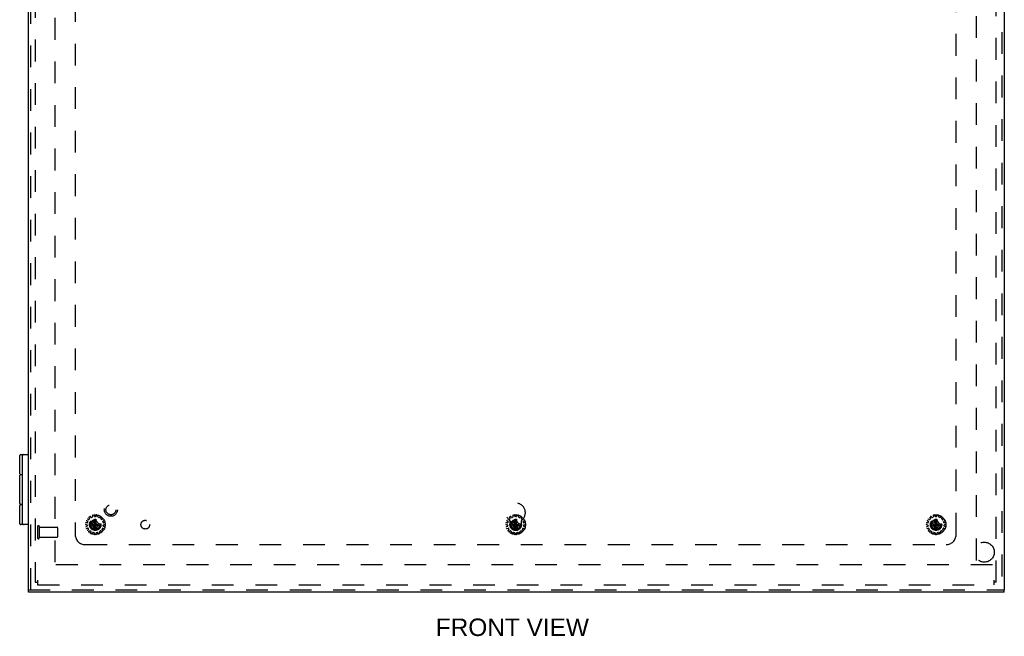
# Model space of a CAD drawing. Header units: inches. Extents: x 0 to 98.9, y 0 to 64.
# Tile 11 of 18: x 18.9 to 43.5, y 16.2 to 31.6. Entities that reach past the tile are written whole.
import ezdxf

# ---------------------------------------------------------------- set-up
doc = ezdxf.new("R2010")
doc.units = ezdxf.units.IN
doc.header["$LTSCALE"] = 5.44
doc.header["$MEASUREMENT"] = 0
doc.linetypes.add('HIDDEN', pattern=[0.2, 0.1, -0.1])
for name, color, linetype in [('DEFAULT_2', 8, 'HIDDEN'), ('DIMENSIONS', 7, 'CONTINUOUS'), ('DOOR_ASSEMBLY', 7, 'CONTINUOUS'), ('SUBPANEL', 7, 'CONTINUOUS')]:
    doc.layers.add(name, color=color, linetype=linetype)
doc.styles.get("Standard").update_dxf_attribs({"font": 'arial.ttf'})

msp = doc.modelspace()

# ---------------------------------------------------------------- linework, layer by layer
at = {"layer": 'DEFAULT_2', "color": 8, "linetype": 'HIDDEN'}
for p, q in [((19.253, 47.399), (19.253, 17.519)), ((43.253, 17.519), (43.253, 47.399)), ((19.753, 18.019), (19.753, 46.899)), ((42.753, 46.899), (42.753, 18.019)), ((20.682, 19.186), (20.686, 19.157)), ((20.733, 19.167), (20.725, 19.195)), ((20.781, 19.195), (20.773, 19.167)), ((20.82, 19.157), (20.824, 19.186)), ((31.182, 19.186), (31.186, 19.157)), ((31.233, 19.167), (31.225, 19.195)), ((31.281, 19.195), (31.273, 19.167)), ((31.32, 19.157), (31.324, 19.186)), ((41.682, 19.186), (41.686, 19.157)), ((41.733, 19.167), (41.725, 19.195)), ((41.781, 19.195), (41.773, 19.167)), ((41.82, 19.157), (41.824, 19.186)), ((20.516, 18.962), (20.544, 18.957)), ((20.549, 19.005), (20.52, 19.005)), ((20.537, 19.058), (20.561, 19.042)), ((20.552, 18.948), (20.554, 18.928)), ((20.585, 19.084), (20.559, 19.096)), ((20.565, 19.03), (20.559, 19.011)), ((20.596, 19.137), (20.611, 19.113)), ((20.61, 19.101), (20.597, 19.086)), ((20.613, 18.977), (20.893, 18.941)), ((20.613, 18.977), (20.614, 18.977)), ((20.613, 18.941), (20.893, 18.977)), ((20.614, 18.941), (20.613, 18.941)), ((20.614, 18.977), (20.648, 18.977)), ((20.648, 18.941), (20.614, 18.941)), ((20.65, 19.141), (20.632, 19.163)), ((20.648, 18.977), (20.703, 19.009)), ((20.648, 18.977), (20.857, 18.941)), ((20.648, 18.941), (20.857, 18.977)), ((20.703, 18.909), (20.648, 18.941)), ((20.68, 19.147), (20.662, 19.138)), ((20.703, 19.009), (20.735, 19.063)), ((20.803, 18.909), (20.703, 19.009)), ((20.703, 18.909), (20.803, 19.009)), ((20.771, 18.819), (20.735, 19.099)), ((20.735, 19.098), (20.735, 19.099)), ((20.735, 18.819), (20.771, 19.099)), ((20.735, 19.063), (20.735, 19.098)), ((20.771, 18.854), (20.735, 19.063)), ((20.735, 18.854), (20.771, 19.063)), ((20.763, 19.16), (20.743, 19.16)), ((20.771, 19.099), (20.771, 19.098)), ((20.771, 19.098), (20.771, 19.063)), ((20.771, 19.063), (20.803, 19.009)), ((20.803, 19.009), (20.857, 18.977)), ((20.857, 18.941), (20.803, 18.909)), ((20.844, 19.138), (20.826, 19.147)), ((20.874, 19.163), (20.856, 19.141)), ((20.857, 18.977), (20.892, 18.977)), ((20.892, 18.941), (20.857, 18.941)), ((20.892, 18.977), (20.893, 18.977)), ((20.893, 18.941), (20.892, 18.941)), ((20.895, 19.113), (20.91, 19.137)), ((20.909, 19.086), (20.896, 19.101)), ((20.947, 19.096), (20.921, 19.084)), ((20.947, 19.011), (20.941, 19.03)), ((20.945, 19.042), (20.969, 19.058)), ((20.952, 18.928), (20.954, 18.948)), ((20.986, 19.005), (20.957, 19.005)), ((20.962, 18.957), (20.99, 18.962)), ((31.016, 18.962), (31.044, 18.957)), ((31.049, 19.005), (31.02, 19.005)), ((31.037, 19.058), (31.061, 19.042)), ((31.052, 18.948), (31.054, 18.928)), ((31.085, 19.084), (31.059, 19.096)), ((31.065, 19.03), (31.059, 19.011)), ((31.096, 19.137), (31.111, 19.113)), ((31.11, 19.101), (31.097, 19.086)), ((31.113, 18.941), (31.393, 18.977)), ((31.113, 18.977), (31.114, 18.977)), ((31.113, 18.977), (31.393, 18.941)), ((31.114, 18.941), (31.113, 18.941)), ((31.114, 18.977), (31.148, 18.977)), ((31.148, 18.941), (31.114, 18.941)), ((31.15, 19.141), (31.132, 19.163)), ((31.148, 18.977), (31.203, 19.009)), ((31.148, 18.941), (31.357, 18.977)), ((31.148, 18.977), (31.357, 18.941)), ((31.203, 18.909), (31.148, 18.941)), ((31.18, 19.147), (31.162, 19.138)), ((31.203, 19.009), (31.235, 19.063)), ((31.203, 19.009), (31.303, 18.909)), ((31.203, 18.909), (31.303, 19.009)), ((31.271, 18.819), (31.235, 19.099)), ((31.235, 19.098), (31.235, 19.099)), ((31.235, 18.819), (31.271, 19.099)), ((31.235, 19.063), (31.235, 19.098)), ((31.271, 18.854), (31.235, 19.063)), ((31.235, 18.854), (31.271, 19.063)), ((31.263, 19.16), (31.243, 19.16)), ((31.271, 19.099), (31.271, 19.098)), ((31.271, 19.098), (31.271, 19.063)), ((31.271, 19.063), (31.303, 19.009)), ((31.303, 19.009), (31.357, 18.977)), ((31.357, 18.941), (31.303, 18.909)), ((31.344, 19.138), (31.326, 19.147)), ((31.374, 19.163), (31.356, 19.141)), ((31.357, 18.977), (31.392, 18.977)), ((31.392, 18.941), (31.357, 18.941)), ((31.392, 18.977), (31.393, 18.977)), ((31.393, 18.941), (31.392, 18.941)), ((31.395, 19.113), (31.41, 19.137)), ((31.409, 19.086), (31.396, 19.101)), ((31.447, 19.096), (31.421, 19.084)), ((31.447, 19.011), (31.441, 19.03)), ((31.445, 19.042), (31.469, 19.058)), ((31.452, 18.928), (31.454, 18.948)), ((31.486, 19.005), (31.457, 19.005)), ((31.462, 18.957), (31.49, 18.962)), ((41.516, 18.962), (41.544, 18.957)), ((41.549, 19.005), (41.52, 19.005)), ((41.537, 19.058), (41.561, 19.042)), ((41.552, 18.948), (41.554, 18.928)), ((41.585, 19.084), (41.559, 19.096)), ((41.565, 19.03), (41.559, 19.011)), ((41.596, 19.137), (41.611, 19.113)), ((41.61, 19.101), (41.597, 19.086)), ((41.613, 18.941), (41.893, 18.977)), ((41.613, 18.977), (41.614, 18.977)), ((41.613, 18.977), (41.893, 18.941)), ((41.614, 18.941), (41.613, 18.941)), ((41.614, 18.977), (41.648, 18.977)), ((41.648, 18.941), (41.614, 18.941)), ((41.65, 19.141), (41.632, 19.163)), ((41.648, 18.977), (41.703, 19.009)), ((41.648, 18.941), (41.857, 18.977)), ((41.648, 18.977), (41.857, 18.941)), ((41.703, 18.909), (41.648, 18.941)), ((41.68, 19.147), (41.662, 19.138)), ((41.703, 19.009), (41.735, 19.063)), ((41.703, 19.009), (41.803, 18.909)), ((41.703, 18.909), (41.803, 19.009)), ((41.771, 18.819), (41.735, 19.099)), ((41.735, 19.098), (41.735, 19.099)), ((41.735, 18.819), (41.771, 19.099)), ((41.735, 19.063), (41.735, 19.098)), ((41.771, 18.854), (41.735, 19.063)), ((41.735, 18.854), (41.771, 19.063)), ((41.763, 19.16), (41.743, 19.16)), ((41.771, 19.099), (41.771, 19.098)), ((41.771, 19.098), (41.771, 19.063)), ((41.771, 19.063), (41.803, 19.009)), ((41.803, 19.009), (41.857, 18.977)), ((41.857, 18.941), (41.803, 18.909)), ((41.844, 19.138), (41.826, 19.147)), ((41.874, 19.163), (41.856, 19.141)), ((41.857, 18.977), (41.892, 18.977)), ((41.892, 18.941), (41.857, 18.941)), ((41.892, 18.977), (41.893, 18.977)), ((41.893, 18.941), (41.892, 18.941)), ((41.895, 19.113), (41.91, 19.137)), ((41.909, 19.086), (41.896, 19.101)), ((41.947, 19.096), (41.921, 19.084)), ((41.947, 19.011), (41.941, 19.03)), ((41.945, 19.042), (41.969, 19.058)), ((41.952, 18.928), (41.954, 18.948)), ((41.986, 19.005), (41.957, 19.005)), ((41.962, 18.957), (41.99, 18.962)), ((19.313, 18.911), (19.313, 18.627)), ((19.356, 18.911), (19.356, 18.627)), ((19.356, 18.893), (19.803, 18.893)), ((19.813, 18.883), (19.813, 18.655)), ((20.548, 18.918), (20.521, 18.907)), ((20.535, 18.865), (20.563, 18.872)), ((20.582, 18.838), (20.562, 18.817)), ((20.574, 18.867), (20.584, 18.85)), ((20.592, 18.784), (20.615, 18.802)), ((20.627, 18.802), (20.643, 18.79)), ((20.646, 18.779), (20.637, 18.752)), ((20.677, 18.734), (20.69, 18.759)), ((20.701, 18.764), (20.721, 18.76)), ((20.735, 18.854), (20.703, 18.909)), ((20.729, 18.751), (20.731, 18.722)), ((20.735, 18.82), (20.735, 18.854)), ((20.735, 18.819), (20.735, 18.82)), ((20.803, 18.909), (20.771, 18.854)), ((20.771, 18.854), (20.771, 18.82)), ((20.771, 18.82), (20.771, 18.819)), ((20.775, 18.722), (20.777, 18.751)), ((20.785, 18.76), (20.804, 18.764)), ((20.815, 18.759), (20.829, 18.734)), ((20.869, 18.752), (20.859, 18.779)), ((20.863, 18.79), (20.879, 18.802)), ((20.891, 18.802), (20.914, 18.784)), ((20.922, 18.85), (20.932, 18.867)), ((20.943, 18.817), (20.923, 18.838)), ((20.943, 18.872), (20.971, 18.865)), ((20.985, 18.907), (20.958, 18.918)), ((31.048, 18.918), (31.021, 18.907)), ((31.035, 18.865), (31.063, 18.872)), ((31.082, 18.838), (31.062, 18.817)), ((31.074, 18.867), (31.084, 18.85)), ((31.092, 18.784), (31.115, 18.802)), ((31.127, 18.802), (31.143, 18.79)), ((31.146, 18.779), (31.137, 18.752)), ((31.177, 18.734), (31.19, 18.759)), ((31.201, 18.764), (31.221, 18.76)), ((31.235, 18.854), (31.203, 18.909)), ((31.229, 18.751), (31.231, 18.722)), ((31.235, 18.82), (31.235, 18.854)), ((31.235, 18.819), (31.235, 18.82)), ((31.303, 18.909), (31.271, 18.854)), ((31.271, 18.854), (31.271, 18.82)), ((31.271, 18.82), (31.271, 18.819)), ((31.275, 18.722), (31.277, 18.751)), ((31.285, 18.76), (31.304, 18.764)), ((31.315, 18.759), (31.329, 18.734)), ((31.369, 18.752), (31.359, 18.779)), ((31.363, 18.79), (31.379, 18.802)), ((31.391, 18.802), (31.414, 18.784)), ((31.422, 18.85), (31.432, 18.867)), ((31.443, 18.817), (31.423, 18.838)), ((31.443, 18.872), (31.471, 18.865)), ((31.485, 18.907), (31.458, 18.918)), ((41.548, 18.918), (41.521, 18.907)), ((41.535, 18.865), (41.563, 18.872)), ((41.582, 18.838), (41.562, 18.817)), ((41.574, 18.867), (41.584, 18.85)), ((41.592, 18.784), (41.615, 18.802)), ((41.627, 18.802), (41.643, 18.79)), ((41.646, 18.779), (41.637, 18.752)), ((41.677, 18.734), (41.69, 18.759)), ((41.701, 18.764), (41.721, 18.76)), ((41.735, 18.854), (41.703, 18.909)), ((41.729, 18.751), (41.731, 18.722)), ((41.735, 18.82), (41.735, 18.854)), ((41.735, 18.819), (41.735, 18.82)), ((41.803, 18.909), (41.771, 18.854)), ((41.771, 18.854), (41.771, 18.82)), ((41.771, 18.82), (41.771, 18.819)), ((41.775, 18.722), (41.777, 18.751)), ((41.785, 18.76), (41.804, 18.764)), ((41.815, 18.759), (41.829, 18.734)), ((41.869, 18.752), (41.859, 18.779)), ((41.863, 18.79), (41.879, 18.802)), ((41.891, 18.802), (41.914, 18.784)), ((41.922, 18.85), (41.932, 18.867)), ((41.943, 18.817), (41.923, 18.838)), ((41.943, 18.872), (41.971, 18.865)), ((41.985, 18.907), (41.958, 18.918)), ((19.356, 18.645), (19.803, 18.645)), ((43.162, 17.959), (19.344, 17.959)), ((19.253, 17.519), (19.313, 17.519)), ((19.313, 17.571), (19.313, 17.459)), ((43.193, 17.571), (43.193, 17.459)), ((43.253, 17.519), (43.193, 17.519)), ((19.313, 17.459), (43.193, 17.459))]:
    msp.add_line(p, q, dxfattribs=at)
for points in [[(20.612, 18.959), (20.612, 18.962), (20.612, 18.965), (20.612, 18.968), (20.613, 18.971), (20.613, 18.974), (20.613, 18.977)], [(20.613, 18.941), (20.613, 18.944), (20.613, 18.947), (20.612, 18.95), (20.612, 18.953), (20.612, 18.956), (20.612, 18.959)], [(20.735, 19.099), (20.741, 19.099), (20.747, 19.099), (20.753, 19.099), (20.759, 19.099), (20.765, 19.099), (20.771, 19.099)], [(20.893, 18.977), (20.893, 18.974), (20.893, 18.971), (20.893, 18.968), (20.893, 18.965), (20.893, 18.962), (20.893, 18.959)], [(20.893, 18.959), (20.893, 18.956), (20.893, 18.953), (20.893, 18.95), (20.893, 18.947), (20.893, 18.944), (20.893, 18.941)], [(31.112, 18.959), (31.112, 18.962), (31.112, 18.965), (31.112, 18.968), (31.113, 18.971), (31.113, 18.974), (31.113, 18.977)], [(31.113, 18.941), (31.113, 18.944), (31.113, 18.947), (31.112, 18.95), (31.112, 18.953), (31.112, 18.956), (31.112, 18.959)], [(31.235, 19.099), (31.241, 19.099), (31.247, 19.099), (31.253, 19.099), (31.259, 19.099), (31.265, 19.099), (31.271, 19.099)], [(31.393, 18.977), (31.393, 18.974), (31.393, 18.971), (31.393, 18.968), (31.393, 18.965), (31.393, 18.962), (31.393, 18.959)], [(31.393, 18.959), (31.393, 18.956), (31.393, 18.953), (31.393, 18.95), (31.393, 18.947), (31.393, 18.944), (31.393, 18.941)], [(41.612, 18.959), (41.612, 18.962), (41.612, 18.965), (41.612, 18.968), (41.613, 18.971), (41.613, 18.974), (41.613, 18.977)], [(41.613, 18.941), (41.613, 18.944), (41.613, 18.947), (41.612, 18.95), (41.612, 18.953), (41.612, 18.956), (41.612, 18.959)], [(41.735, 19.099), (41.741, 19.099), (41.747, 19.099), (41.753, 19.099), (41.759, 19.099), (41.765, 19.099), (41.771, 19.099)], [(41.893, 18.977), (41.893, 18.974), (41.893, 18.971), (41.893, 18.968), (41.893, 18.965), (41.893, 18.962), (41.893, 18.959)], [(41.893, 18.959), (41.893, 18.956), (41.893, 18.953), (41.893, 18.95), (41.893, 18.947), (41.893, 18.944), (41.893, 18.941)], [(20.771, 18.819), (20.765, 18.818), (20.759, 18.818), (20.753, 18.818), (20.747, 18.818), (20.741, 18.818), (20.735, 18.819)], [(31.271, 18.819), (31.265, 18.818), (31.259, 18.818), (31.253, 18.818), (31.247, 18.818), (31.241, 18.818), (31.235, 18.819)], [(41.771, 18.819), (41.765, 18.818), (41.759, 18.818), (41.753, 18.818), (41.747, 18.818), (41.741, 18.818), (41.735, 18.819)]]:
    msp.add_lwpolyline(points, dxfattribs=at)
for centre, radius in [((20.753, 18.959), 0.246), ((31.253, 18.959), 0.246), ((41.753, 18.959), 0.246), ((20.753, 18.959), 0.143), ((20.753, 18.959), 0.128), ((20.753, 18.959), 0.124), ((20.753, 18.959), 0.114), ((31.253, 18.959), 0.143), ((31.253, 18.959), 0.128), ((31.253, 18.959), 0.124), ((31.253, 18.959), 0.114), ((41.753, 18.959), 0.143), ((41.753, 18.959), 0.128), ((41.753, 18.959), 0.124), ((41.753, 18.959), 0.114)]:
    msp.add_circle(centre, radius, dxfattribs=at)
for centre, radius, start, end in [((20.692, 19.187), 0.01, 104.9326, 187.8493), ((20.716, 19.192), 0.01, 16.1507, 99.0674), ((20.79, 19.192), 0.01, 80.9326, 163.8493), ((20.814, 19.187), 0.01, 352.1507, 75.0674), ((31.192, 19.187), 0.01, 104.9326, 187.8493), ((31.216, 19.192), 0.01, 16.1507, 99.0674), ((31.29, 19.192), 0.01, 80.9326, 163.8493), ((31.314, 19.187), 0.01, 352.1507, 75.0674), ((41.692, 19.187), 0.01, 104.9326, 187.8493), ((41.716, 19.192), 0.01, 16.1507, 99.0674), ((41.79, 19.192), 0.01, 80.9326, 163.8493), ((41.814, 19.187), 0.01, 352.1507, 75.0674), ((20.517, 18.971), 0.01, 176.9326, 259.8493), ((20.52, 18.995), 0.01, 88.1507, 171.0674), ((20.543, 19.066), 0.01, 152.9326, 235.8493), ((20.542, 18.947), 0.01, 6, 79.8493), ((20.555, 19.087), 0.01, 64.1507, 147.0674), ((20.549, 19.015), 0.01, 268.1507, 342), ((20.555, 19.034), 0.01, 342, 55.8493), ((20.589, 19.093), 0.01, 244.1507, 318), ((20.605, 19.142), 0.01, 128.9326, 211.8493), ((20.603, 19.107), 0.01, 318, 31.8493), ((20.624, 19.157), 0.01, 40.1507, 123.0674), ((20.658, 19.148), 0.01, 220.1507, 294), ((20.676, 19.156), 0.01, 294, 7.8493), ((20.743, 19.17), 0.01, 196.1507, 270), ((20.763, 19.17), 0.01, 270, 343.8493), ((20.83, 19.156), 0.01, 172.1507, 246), ((20.848, 19.148), 0.01, 246, 319.8493), ((20.882, 19.157), 0.01, 56.9326, 139.8493), ((20.903, 19.107), 0.01, 148.1507, 222), ((20.901, 19.142), 0.01, 328.1507, 51.0674), ((20.916, 19.093), 0.01, 222, 295.8493), ((20.951, 19.034), 0.01, 124.1507, 198), ((20.951, 19.087), 0.01, 32.9326, 115.8493), ((20.957, 19.015), 0.01, 198, 271.8493), ((20.964, 18.947), 0.01, 100.1507, 174), ((20.963, 19.066), 0.01, 304.1507, 27.0674), ((20.986, 18.995), 0.01, 8.9326, 91.8493), ((20.989, 18.971), 0.01, 280.1507, 3.0674), ((31.017, 18.971), 0.01, 176.9326, 259.8493), ((31.02, 18.995), 0.01, 88.1507, 171.0674), ((31.043, 19.066), 0.01, 152.9326, 235.8493), ((31.042, 18.947), 0.01, 6, 79.8493), ((31.055, 19.087), 0.01, 64.1507, 147.0674), ((31.049, 19.015), 0.01, 268.1507, 342), ((31.055, 19.034), 0.01, 342, 55.8493), ((31.089, 19.093), 0.01, 244.1507, 318), ((31.105, 19.142), 0.01, 128.9326, 211.8493), ((31.103, 19.107), 0.01, 318, 31.8493), ((31.124, 19.157), 0.01, 40.1507, 123.0674), ((31.158, 19.148), 0.01, 220.1507, 294), ((31.176, 19.156), 0.01, 294, 7.8493), ((31.243, 19.17), 0.01, 196.1507, 270), ((31.263, 19.17), 0.01, 270, 343.8493), ((31.33, 19.156), 0.01, 172.1507, 246), ((31.348, 19.148), 0.01, 246, 319.8493), ((31.382, 19.157), 0.01, 56.9326, 139.8493), ((31.403, 19.107), 0.01, 148.1507, 222), ((31.401, 19.142), 0.01, 328.1507, 51.0674), ((31.416, 19.093), 0.01, 222, 295.8493), ((31.451, 19.034), 0.01, 124.1507, 198), ((31.451, 19.087), 0.01, 32.9326, 115.8493), ((31.457, 19.015), 0.01, 198, 271.8493), ((31.464, 18.947), 0.01, 100.1507, 174), ((31.463, 19.066), 0.01, 304.1507, 27.0674), ((31.486, 18.995), 0.01, 8.9326, 91.8493), ((31.489, 18.971), 0.01, 280.1507, 3.0674), ((41.517, 18.971), 0.01, 176.9326, 259.8493), ((41.52, 18.995), 0.01, 88.1507, 171.0674), ((41.543, 19.066), 0.01, 152.9326, 235.8493), ((41.542, 18.947), 0.01, 6, 79.8493), ((41.555, 19.087), 0.01, 64.1507, 147.0674), ((41.549, 19.015), 0.01, 268.1507, 342), ((41.555, 19.034), 0.01, 342, 55.8493), ((41.589, 19.093), 0.01, 244.1507, 318), ((41.605, 19.142), 0.01, 128.9326, 211.8493), ((41.603, 19.107), 0.01, 318, 31.8493), ((41.624, 19.157), 0.01, 40.1507, 123.0674), ((41.658, 19.148), 0.01, 220.1507, 294), ((41.676, 19.156), 0.01, 294, 7.8493), ((41.743, 19.17), 0.01, 196.1507, 270), ((41.763, 19.17), 0.01, 270, 343.8493), ((41.83, 19.156), 0.01, 172.1507, 246), ((41.848, 19.148), 0.01, 246, 319.8493), ((41.882, 19.157), 0.01, 56.9326, 139.8493), ((41.903, 19.107), 0.01, 148.1507, 222), ((41.901, 19.142), 0.01, 328.1507, 51.0674), ((41.916, 19.093), 0.01, 222, 295.8493), ((41.951, 19.034), 0.01, 124.1507, 198), ((41.951, 19.087), 0.01, 32.9326, 115.8493), ((41.957, 19.015), 0.01, 198, 271.8493), ((41.964, 18.947), 0.01, 100.1507, 174), ((41.963, 19.066), 0.01, 304.1507, 27.0674), ((41.986, 18.995), 0.01, 8.9326, 91.8493), ((41.989, 18.971), 0.01, 280.1507, 3.0674), ((19.334, 18.911), 0.0215, 0, 180), ((19.803, 18.883), 0.01, 0, 90), ((20.525, 18.898), 0.01, 112.1507, 195.0674), ((20.533, 18.875), 0.01, 200.9326, 283.8493), ((20.544, 18.927), 0.01, 292.1507, 6), ((20.57, 18.81), 0.01, 136.1507, 219.0674), ((20.565, 18.862), 0.01, 30, 103.8493), ((20.586, 18.792), 0.01, 224.9326, 307.8493), ((20.575, 18.845), 0.01, 316.1507, 30), ((20.621, 18.794), 0.01, 54, 127.8493), ((20.646, 18.748), 0.01, 160.1507, 243.0674), ((20.637, 18.782), 0.01, 340.1507, 54), ((20.668, 18.739), 0.01, 248.9326, 331.8493), ((20.699, 18.755), 0.01, 78, 151.8493), ((20.719, 18.75), 0.01, 4.1507, 78), ((20.741, 18.723), 0.01, 184.1507, 267.0674), ((20.765, 18.723), 0.01, 272.9326, 355.8493), ((20.787, 18.75), 0.01, 102, 175.8493), ((20.807, 18.755), 0.01, 28.1507, 102), ((20.838, 18.739), 0.01, 208.1507, 291.0674), ((20.869, 18.782), 0.01, 126, 199.8493), ((20.86, 18.748), 0.01, 296.9326, 19.8493), ((20.885, 18.794), 0.01, 52.1507, 126), ((20.92, 18.792), 0.01, 232.1507, 315.0674), ((20.931, 18.845), 0.01, 150, 223.8493), ((20.941, 18.862), 0.01, 76.1507, 150), ((20.936, 18.81), 0.01, 320.9326, 43.8493), ((20.962, 18.927), 0.01, 174, 247.8493), ((20.973, 18.875), 0.01, 256.1507, 339.0674), ((20.981, 18.898), 0.01, 344.9326, 67.8493), ((31.025, 18.898), 0.01, 112.1507, 195.0674), ((31.033, 18.875), 0.01, 200.9326, 283.8493), ((31.044, 18.927), 0.01, 292.1507, 6), ((31.07, 18.81), 0.01, 136.1507, 219.0674), ((31.065, 18.862), 0.01, 30, 103.8493), ((31.086, 18.792), 0.01, 224.9326, 307.8493), ((31.075, 18.845), 0.01, 316.1507, 30), ((31.121, 18.794), 0.01, 54, 127.8493), ((31.146, 18.748), 0.01, 160.1507, 243.0674), ((31.137, 18.782), 0.01, 340.1507, 54), ((31.168, 18.739), 0.01, 248.9326, 331.8493), ((31.199, 18.755), 0.01, 78, 151.8493), ((31.219, 18.75), 0.01, 4.1507, 78), ((31.241, 18.723), 0.01, 184.1507, 267.0674), ((31.265, 18.723), 0.01, 272.9326, 355.8493), ((31.287, 18.75), 0.01, 102, 175.8493), ((31.307, 18.755), 0.01, 28.1507, 102), ((31.338, 18.739), 0.01, 208.1507, 291.0674), ((31.369, 18.782), 0.01, 126, 199.8493), ((31.36, 18.748), 0.01, 296.9326, 19.8493), ((31.385, 18.794), 0.01, 52.1507, 126), ((31.42, 18.792), 0.01, 232.1507, 315.0674), ((31.431, 18.845), 0.01, 150, 223.8493), ((31.441, 18.862), 0.01, 76.1507, 150), ((31.436, 18.81), 0.01, 320.9326, 43.8493), ((31.462, 18.927), 0.01, 174, 247.8493), ((31.473, 18.875), 0.01, 256.1507, 339.0674), ((31.481, 18.898), 0.01, 344.9326, 67.8493), ((41.525, 18.898), 0.01, 112.1507, 195.0674), ((41.533, 18.875), 0.01, 200.9326, 283.8493), ((41.544, 18.927), 0.01, 292.1507, 6), ((41.57, 18.81), 0.01, 136.1507, 219.0674), ((41.565, 18.862), 0.01, 30, 103.8493), ((41.586, 18.792), 0.01, 224.9326, 307.8493), ((41.575, 18.845), 0.01, 316.1507, 30), ((41.621, 18.794), 0.01, 54, 127.8493), ((41.646, 18.748), 0.01, 160.1507, 243.0674), ((41.637, 18.782), 0.01, 340.1507, 54), ((41.668, 18.739), 0.01, 248.9326, 331.8493), ((41.699, 18.755), 0.01, 78, 151.8493), ((41.719, 18.75), 0.01, 4.1507, 78), ((41.741, 18.723), 0.01, 184.1507, 267.0674), ((41.765, 18.723), 0.01, 272.9326, 355.8493), ((41.787, 18.75), 0.01, 102, 175.8493), ((41.807, 18.755), 0.01, 28.1507, 102), ((41.838, 18.739), 0.01, 208.1507, 291.0674), ((41.869, 18.782), 0.01, 126, 199.8493), ((41.86, 18.748), 0.01, 296.9326, 19.8493), ((41.885, 18.794), 0.01, 52.1507, 126), ((41.92, 18.792), 0.01, 232.1507, 315.0674), ((41.931, 18.845), 0.01, 150, 223.8493), ((41.941, 18.862), 0.01, 76.1507, 150), ((41.936, 18.81), 0.01, 320.9326, 43.8493), ((41.962, 18.927), 0.01, 174, 247.8493), ((41.973, 18.875), 0.01, 256.1507, 339.0674), ((41.981, 18.898), 0.01, 344.9326, 67.8493), ((19.334, 18.627), 0.0215, 180, 360), ((19.803, 18.655), 0.01, 270, 360)]:
    msp.add_arc(centre, radius, start, end, dxfattribs=at)
at = {"layer": 'DOOR_ASSEMBLY', "color": 3, "linetype": 'Continuous'}
for p, q in [((19.083, 17.331), (19.083, 47.586)), ((43.458, 47.586), (43.458, 17.331)), ((43.458, 17.271), (19.083, 17.271))]:
    msp.add_line(p, q, dxfattribs=at)
at = {"layer": 'DOOR_ASSEMBLY', "color": 8, "linetype": 'HIDDEN'}
for p, q in [((19.143, 17.331), (19.143, 47.586)), ((43.398, 47.586), (43.398, 17.331)), ((19.083, 17.331), (43.458, 17.331))]:
    msp.add_line(p, q, dxfattribs=at)
at = {"layer": 'DOOR_ASSEMBLY', "color": 7, "linetype": 'Continuous'}
for p, q in [((18.87, 20.229), (18.87, 20.689)), ((18.89, 20.709), (19.083, 20.709)), ((18.938, 18.979), (18.938, 20.689)), ((18.865, 19.484), (18.865, 20.184)), ((18.938, 20.204), (18.885, 20.204)), ((18.89, 20.209), (18.938, 20.209)), ((18.87, 18.979), (18.87, 19.439)), ((18.885, 19.464), (18.938, 19.464)), ((18.938, 19.459), (18.89, 19.459)), ((19.083, 18.959), (18.89, 18.959)), ((19.083, 17.271), (19.083, 17.331)), ((43.458, 17.271), (43.458, 17.331))]:
    msp.add_line(p, q, dxfattribs=at)
at = {"layer": 'DOOR_ASSEMBLY', "color": 8, "linetype": 'HIDDEN'}
for centre, radius in [((21.143, 19.331), 0.164), ((21.143, 19.331), 0.124), ((42.958, 18.271), 0.25)]:
    msp.add_circle(centre, radius, dxfattribs=at)
at = {"layer": 'DOOR_ASSEMBLY', "color": 7, "linetype": 'Continuous'}
for centre, start, end in [((18.89, 20.689), 90, 180), ((18.958, 20.689), 90, 180), ((18.885, 20.184), 90, 180), ((18.89, 20.229), 180, 270), ((18.885, 19.484), 180, 270), ((18.89, 19.439), 90, 180), ((18.89, 18.979), 180, 270), ((18.958, 18.979), 180, 270)]:
    msp.add_arc(centre, 0.02, start, end, dxfattribs=at)
at = {"layer": 'SUBPANEL', "color": 8, "linetype": 'HIDDEN'}
for p, q in [((20.253, 46.209), (20.253, 18.709)), ((42.253, 18.709), (42.253, 46.209)), ((31.112, 18.959), (31.112, 19.047)), ((31.393, 19.047), (31.393, 18.959)), ((20.503, 18.459), (42.003, 18.459))]:
    msp.add_line(p, q, dxfattribs=at)
for centre, radius in [((20.753, 18.959), 0.141), ((22.003, 18.959), 0.109), ((41.753, 18.959), 0.141)]:
    msp.add_circle(centre, radius, dxfattribs=at)
for centre, radius, start, end in [((31.253, 19.259), 0.242, 308.8172, 231.1828), ((31.082, 19.047), 0.03, 0, 51.1828), ((31.253, 18.959), 0.141, 180, 360), ((31.423, 19.047), 0.03, 128.8172, 180), ((20.503, 18.709), 0.25, 180, 270), ((42.003, 18.709), 0.25, 270, 360)]:
    msp.add_arc(centre, radius, start, end, dxfattribs=at)

# ---------------------------------------------------------------- texts
at = {"layer": 'DIMENSIONS', "color": 2, "linetype": 'Continuous', "insert": (31.171, 16.613), "char_height": 0.4364, "width": 3.81859, "attachment_point": 2, "line_spacing_factor": 0.9}
msp.add_mtext('FRONT VIEW', dxfattribs=at)

doc.saveas('drawing.dxf')
